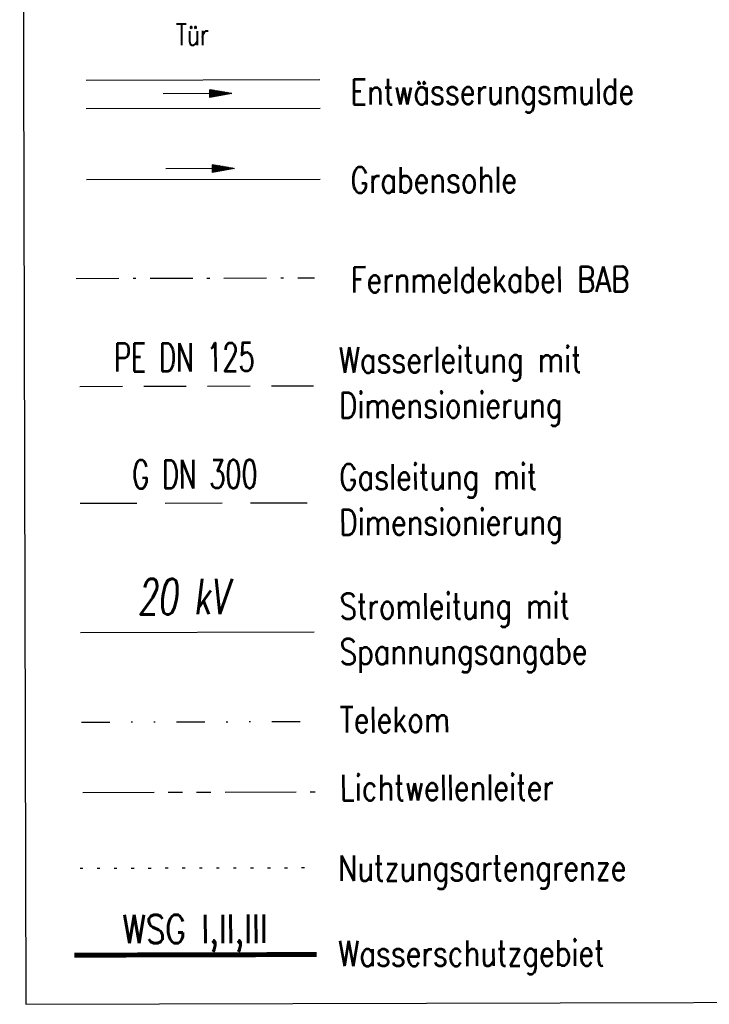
# Model space of a CAD drawing. Extents: x 0 to 1135, y 0 to 420.
# Tile 53 of 79: x 1030 to 1078, y 117 to 186. Entities that reach past the tile are written whole.
import ezdxf

# ---------------------------------------------------------------- set-up
doc = ezdxf.new("R2010")
doc.units = 0
doc.header["$LTSCALE"] = 2
doc.header["$MEASUREMENT"] = 0
for name, pattern in [('AUSGEZOGEN', [0]), ('BAB-FM2', [2.6, 1.5, -0.5, 0.1, -0.5]), ('GESTRICHELTX3', [2.25, 1.5, -0.75]), ('GESTRICHELTX4', [3, 2, -1]), ('GETRENNTX3', [3.25, 1, -0.75, 0, -0.75, 0, -0.75]), ('PHANTOMX2', [5, 2.5, -0.5, 0.5, -0.5, 0.5, -0.5]), ('PUNKTX2_STR', [0.6, 0.1, -0.5]), ('Schutzgebiet', [2.5, 2, -0.5])]:
    doc.linetypes.add(name, pattern=pattern)
doc.layers.get('0').update_dxf_attribs({"color": 8, "linetype": 'AUSGEZOGEN'})
for name, color, linetype in [('BAB_FM', 8, 'BAB-FM2'), ('GASLTG', 8, 'GESTRICHELTX4'), ('GRABEN', 8, 'AUSGEZOGEN'), ('LEGENDE', 7, 'AUSGEZOGEN'), ('Lichtwellenleiter', 8, 'PHANTOMX2'), ('MULDE', 8, 'AUSGEZOGEN'), ('NUTZUNG', 8, 'PUNKTX2_STR'), ('PFEILTOP', 8, 'AUSGEZOGEN'), ('STROMLTG', 8, 'AUSGEZOGEN'), ('Telekom', 8, 'GETRENNTX3'), ('W-LTG', 8, 'GESTRICHELTX3'), ('WSG', 4, 'Schutzgebiet'), ('ZAUN', 8, 'AUSGEZOGEN')]:
    doc.layers.add(name, color=color, linetype=linetype)
doc.styles.add('ROMANS', font='romans.shx', dxfattribs={"width": 0.8})

# ---------------------------------------------------------------- blocks, each defined once
blk = doc.blocks.new('PFEIL2')
at = {"color": 0}
for p, q in [((0.88, 0.002), (-2.401, -0.012)), ((0.881, -0.271), (0.879, 0.276)), ((0.879, 0.276), (2.429, 0.009)), ((0.911, 0.27), (0.879, 0.265)), ((0.965, 0.261), (0.879, 0.246)), ((1.019, 0.252), (0.879, 0.228)), ((1.073, 0.242), (0.879, 0.209)), ((1.127, 0.233), (0.879, 0.191)), ((1.181, 0.224), (0.879, 0.172)), ((1.235, 0.214), (0.879, 0.154)), ((1.289, 0.205), (0.879, 0.135)), ((1.343, 0.196), (0.879, 0.117)), ((1.397, 0.187), (0.879, 0.098)), ((1.451, 0.177), (0.879, 0.08)), ((1.505, 0.168), (0.879, 0.061)), ((1.559, 0.159), (0.88, 0.043)), ((1.613, 0.149), (0.88, 0.024)), ((1.668, 0.14), (0.88, 0.006)), ((1.722, 0.131), (0.88, -0.013)), ((1.776, 0.121), (0.88, -0.031)), ((1.83, 0.112), (0.88, -0.05)), ((1.884, 0.103), (0.88, -0.068)), ((1.938, 0.094), (0.88, -0.087)), ((1.992, 0.084), (0.88, -0.105)), ((2.046, 0.075), (0.88, -0.124)), ((2.1, 0.066), (0.88, -0.142)), ((2.154, 0.056), (0.88, -0.161)), ((2.208, 0.047), (0.88, -0.179)), ((2.262, 0.038), (0.881, -0.198)), ((2.316, 0.029), (0.881, -0.216)), ((2.37, 0.019), (0.881, -0.235)), ((2.424, 0.01), (0.881, -0.253)), ((2.429, 0.009), (0.881, -0.271))]:
    blk.add_line(p, q, dxfattribs=at)

msp = doc.modelspace()

# ---------------------------------------------------------------- linework, layer by layer
at = {"layer": 'BAB_FM'}
msp.add_line((1033.601, 168.178), (1050.365, 168.221), dxfattribs=at)
at = {"layer": 'GASLTG', "color": 4}
msp.add_line((1033.872, 152.35), (1050.337, 152.393), dxfattribs=at)
at = {"layer": 'GRABEN', "linetype": 'AUSGEZOGEN'}
msp.add_line((1034.317, 175.132), (1050.781, 175.174), dxfattribs=at)
at = {"layer": 'LEGENDE'}
msp.add_lwpolyline([(1030.061, 117.083), (1124.072, 117.324), (1123.635, 287.473), (1029.624, 287.231)], close=True, dxfattribs=at)
at = {"layer": 'Lichtwellenleiter'}
msp.add_line((1034.08, 131.996), (1050.419, 132.037), dxfattribs=at)
at = {"layer": 'MULDE'}
for p, q in [((1034.299, 182.132), (1050.763, 182.174)), ((1034.304, 180.132), (1050.768, 180.174))]:
    msp.add_line(p, q, dxfattribs=at)
at = {"layer": 'NUTZUNG'}
msp.add_line((1033.872, 126.662), (1050.337, 126.705), dxfattribs=at)
at = {"layer": 'STROMLTG', "color": 4, "linetype": 'AUSGEZOGEN'}
msp.add_line((1033.896, 143.248), (1050.36, 143.291), dxfattribs=at)
at = {"layer": 'Telekom'}
msp.add_line((1033.968, 136.948), (1050.339, 136.99), dxfattribs=at)
at = {"layer": 'W-LTG', "color": 4}
msp.add_line((1033.851, 160.582), (1050.315, 160.625), dxfattribs=at)
at = {"layer": 'WSG', "const_width": 0.35}
msp.add_lwpolyline([(1033.463, 120.543), (1050.533, 120.587)], dxfattribs=at)

# ---------------------------------------------------------------- block references
at = {"layer": 'PFEILTOP', "rotation": 0.1471602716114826}
for p in [(1042.13, 181.185), (1042.312, 175.902)]:
    msp.add_blockref('PFEIL2', p, dxfattribs=at)

# ---------------------------------------------------------------- texts
at = {"layer": 'GASLTG', "color": 4, "style": 'ROMANS', "width": 0.66}
msp.add_text('G DN 300', height=2, rotation=0.14716, dxfattribs=at).set_placement((1037.546, 153.389))
at = {"layer": 'LEGENDE', "style": 'ROMANS', "width": 0.8}
for s, p in [('Entwässerungsmulde', (1052.892, 180.412)), ('Grabensohle', (1052.908, 174.199)), ('Fernmeldekabel BAB', (1052.926, 167.181)), ('Wasserleitung mit', (1052.087, 161.535)), ('Dimensionierung', (1052.095, 158.343)), ('Gasleitung mit', (1052.108, 153.303)), ('Dimensionierung', (1052.116, 150.111)), ('Stromleitung mit', (1052.131, 144.201)), ('Spannungsangabe', (1052.139, 141.009)), ('Telekom', (1052.152, 136.217)), ('Lichtwellenleiter', (1052.164, 131.425)), ('Nutzungsartengrenze', (1052.03, 125.763)), ('Wasserschutzgebiet', (1052.045, 119.755))]:
    msp.add_text(s, height=1.8, rotation=0.14716, dxfattribs=at).set_placement(p)
at = {"layer": 'STROMLTG', "color": 4, "style": 'ROMANS', "oblique": 7, "width": 0.66}
msp.add_text('20 kV', height=2.5, rotation=0.14716, dxfattribs=at).set_placement((1037.925, 144.523))
at = {"layer": 'W-LTG', "color": 4, "style": 'ROMANS', "width": 0.66}
msp.add_text('PE DN 125', height=2, rotation=0.14716, dxfattribs=at).set_placement((1036.269, 161.618))
at = {"layer": 'WSG', "style": 'ROMANS', "width": 0.8}
msp.add_text('WSG I,II,III', height=2, rotation=0.14716, dxfattribs=at).set_placement((1036.866, 121.374))
at = {"layer": 'ZAUN', "style": 'ROMANS', "width": 0.75}
msp.add_text('Tür', height=1.5, rotation=0.14716, dxfattribs=at).set_placement((1040.622, 184.59))

doc.saveas('drawing.dxf')
